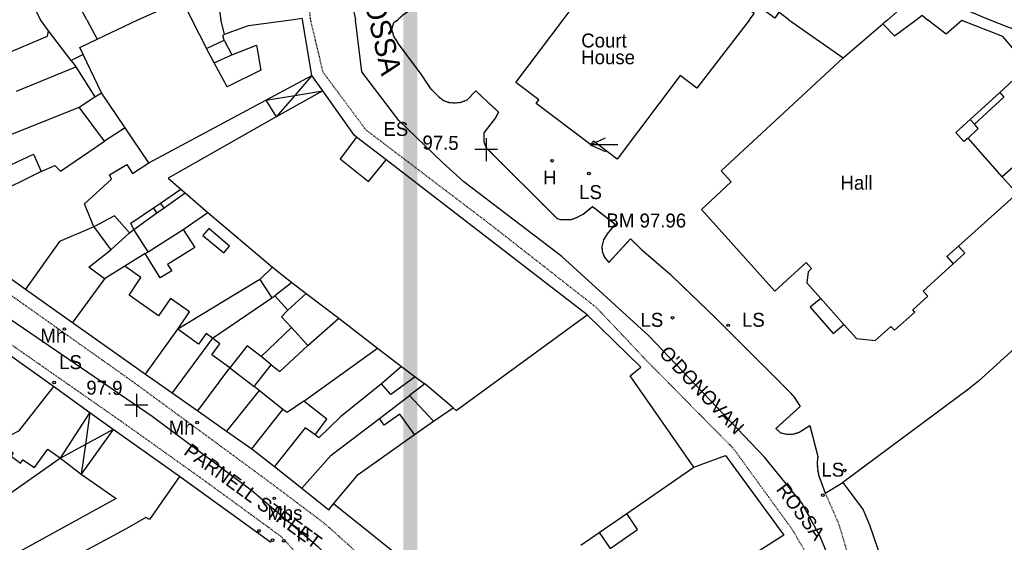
# Model space of a CAD drawing. Header units: metres. Extents: x 611948 to 1225781, y 656699 to 1316021.
# Tile 69 of 169: x 612444 to 612585, y 658768 to 658843. Entities that reach past the tile are written whole.
import ezdxf

# ---------------------------------------------------------------- set-up
doc = ezdxf.new("R2010")
doc.units = ezdxf.units.M
doc.linetypes.add('4696-06$0$PECK', pattern=[0.2, 0.1, -0.1])
doc.linetypes.add('4696-11$0$PECK', pattern=[0.2, 0.1, -0.1])
for name, color, linetype in [('- EXTENT OF LiDAR SURVEY', 1, 'Continuous'), ('4696-06$0$BLD_INN_W', 253, 'Continuous'), ('4696-06$0$BLD_OTL_P', 253, 'Continuous'), ('4696-06$0$BLD_OTL_S', 253, 'Continuous'), ('4696-06$0$GEN_LIN_D', 253, 'Continuous'), ('4696-06$0$GEN_PCK_D', 253, '4696-06$0$PECK'), ('4696-06$0$ROADS', 253, 'Continuous'), ('4696-06$0$ROADS_CTR', 253, 'Continuous'), ('4696-06$0$ROADS_PCK', 253, '4696-06$0$PECK'), ('4696-11$0$BLD_INN_W', 253, 'Continuous'), ('4696-11$0$BLD_OTL_P', 253, 'Continuous'), ('4696-11$0$BLD_OTL_S', 253, 'Continuous'), ('4696-11$0$GEN_LIN_D', 253, 'Continuous'), ('4696-11$0$GEN_PCK_D', 253, '4696-11$0$PECK'), ('4696-11$0$GL_HS_OTL', 253, 'Continuous'), ('4696-11$0$HT_CTRL', 253, 'Continuous'), ('4696-11$0$OTHER_SYM', 253, 'Continuous'), ('4696-11$0$POLE_SYMB', 253, 'Continuous'), ('4696-11$0$ROADS', 253, 'Continuous'), ('4696-11$0$ROADS_CTR', 253, 'Continuous'), ('4696-11$0$ROADS_PCK', 253, '4696-11$0$PECK')]:
    doc.layers.add(name, color=color, linetype=linetype)
doc.styles.add('4696-06$0$STANDARD', font='txt')
doc.styles.add('4696-11$0$STANDARD', font='txt')

# ---------------------------------------------------------------- blocks, each defined once
blk = doc.blocks.new('4696-06')
at = {"layer": '4696-06$0$BLD_INN_W', "flags": 128}
blk.add_lwpolyline([(612482.871, 658843.12), (612484.484, 658843.342)], dxfattribs=at)
at = {"layer": '4696-06$0$BLD_OTL_P', "flags": 128}
blk.add_lwpolyline([(612453.535, 658843.12), (612450.379, 658848.994)], dxfattribs=at)
at = {"layer": '4696-06$0$BLD_OTL_S', "flags": 128}
for points in [[(612474.006, 658852.597), (612472.144, 658852.426), (612472.522, 658849.023), (612472.773, 658849.048), (612472.903, 658847.94), (612472.046, 658847.825), (612472.784, 658843.12)], [(612444.835, 658847.062), (612446.867, 658843.12)], [(612554.416, 658843.12), (612552.996, 658844.208), (612552.383, 658843.359), (612550.157, 658844.972), (612550.782, 658845.809), (612548.33, 658847.721)], [(612573.336, 658847.295), (612568.624, 658843.12)], [(612460.87, 658843.12), (612467.233, 658845.956), (612468.632, 658843.12)], [(612521.965, 658843.12), (612524.016, 658845.767)], [(612548.772, 658843.12), (612549.451, 658844.001), (612546.929, 658845.844)], [(612482.871, 658843.12), (612484.484, 658843.342)], [(612484.513, 658843.12), (612484.484, 658843.342)], [(612572.739, 658843.12), (612573.598, 658843.78), (612574.341, 658843.12)]]:
    blk.add_lwpolyline(points, dxfattribs=at)
at = {"layer": '4696-06$0$GEN_LIN_D', "flags": 128}
blk.add_lwpolyline([(612573.336, 658847.295), (612583.29, 658843.12)], dxfattribs=at)
at = {"layer": '4696-06$0$GEN_PCK_D', "flags": 128}
blk.add_lwpolyline([(612501.112, 658845.084), (612499.934, 658844.451), (612498.879, 658843.731), (612498.203, 658843.12)], dxfattribs=at)
at = {"layer": '4696-06$0$ROADS', "flags": 128}
for points in [[(612501.112, 658845.084), (612499.934, 658844.451), (612498.879, 658843.731), (612498.203, 658843.12)], [(612484.513, 658843.12), (612484.484, 658843.342)]]:
    blk.add_lwpolyline(points, dxfattribs=at)
at = {"layer": '4696-06$0$ROADS_CTR', "flags": 128}
blk.add_lwpolyline([(612484.145, 658881.686), (612492.136, 658843.12)], dxfattribs=at)
at = {"layer": '4696-06$0$ROADS_PCK', "flags": 128}
blk.add_lwpolyline([(612483.57, 658861.251), (612485.643, 658843.12)], dxfattribs=at)
at = {"layer": '4696-06$0$ROADS', "style": '4696-06$0$STANDARD'}
blk.add_text("O' DONOVAN ROSSA", height=3, rotation=-76.90002, dxfattribs=at).set_placement((612486.722, 658874.313))
blk.add_text("O' DONOVAN ROSSA", height=3, rotation=-76.90002, dxfattribs=at).set_placement((612486.722, 658874.313))
blk = doc.blocks.new('4696-11$0$13', base_point=(160450.170478, 242323.105036))
blk.add_circle((160450.170478, 242323.105036), 0.187958)
blk = doc.blocks.new('4696-11$0$35', base_point=(150.27109, 306.896499))
for p, q in [((150.27109, 308.539432), (150.27109, 305.253567)), ((151.914023, 306.896499), (148.62816, 306.896499))]:
    blk.add_line(p, q)
blk = doc.blocks.new('4696-11$0$34', base_point=(140.879497, 309.117412))
for p, q in [((140.739761, 309.117412), (142.970666, 310.083172)), ((140.739761, 309.117412), (142.970666, 308.151652)), ((144.748461, 309.117412), (140.739761, 309.117412))]:
    blk.add_line(p, q)
blk = doc.blocks.new('4696-11')
at = {"layer": '4696-11$0$BLD_INN_W', "flags": 128}
for points in [[(612473.323, 658841.027), (612476.776, 658842.283), (612482.871, 658843.12)], [(612562.227, 658837.655), (612567.943, 658842.541)], [(612452.968, 658838.107), (612452.49, 658839.105), (612455.019, 658840.317)], [(612473.267, 658840.187), (612474.357, 658838.052)], [(612471.842, 658836.92), (612470.732, 658838.974)], [(612479.268, 658831.537), (612485.849, 658835.088)], [(612485.849, 658835.088), (612483.393, 658832.231)], [(612459.009, 658827.58), (612455.606, 658832.603)], [(612487.46, 658832.915), (612480.739, 658829.144)], [(612483.393, 658832.231), (612487.46, 658832.915)], [(612479.268, 658831.537), (612483.393, 658832.231)], [(612483.393, 658832.231), (612480.739, 658829.144)], [(612580.181, 658826.083), (612579.583, 658825.62), (612578.417, 658826.933), (612580.487, 658828.764)], [(612459.009, 658827.58), (612456.059, 658825.685)], [(612462.433, 658822.537), (612459.009, 658827.58)], [(612492.292, 658826.22), (612489.926, 658823.129), (612494.002, 658819.849), (612496.547, 658822.981)], [(612446.941, 658821.322), (612439.759, 658817.748), (612434.642, 658811.642)], [(612587.238, 658818.137), (612585.086, 658820.527)], [(612467.029, 658818.783), (612467.653, 658818.241)], [(612464.623, 658816.083), (612467.653, 658818.241)], [(612467.653, 658818.241), (612470.906, 658815.418)], [(612463.594, 658815.349), (612463.093, 658816.084)], [(612463.594, 658815.349), (612464.623, 658816.083)], [(612464.623, 658816.083), (612464.09, 658816.756)], [(612460.261, 658812.978), (612463.594, 658815.349)], [(612454.538, 658813.36), (612449.569, 658811.256), (612444.723, 658804.394)], [(612454.538, 658813.36), (612456.953, 658810.072)], [(612462.342, 658809.788), (612467.358, 658812.982)], [(612578.796, 658810.558), (612577.143, 658809.09), (612578.048, 658808.055)], [(612480.203, 658807.544), (612482.993, 658805.377)], [(612456.074, 658805.908), (612451.467, 658799.621)], [(612482.993, 658805.377), (612480.522, 658803.426)], [(612482.993, 658805.377), (612485.06, 658803.768)], [(612558.994, 658803.084), (612562.311, 658799.339)], [(612506.157, 658787.371), (612506.618, 658786.973), (612525.429, 658800.722)], [(612461.938, 658792.209), (612466.587, 658798.66)], [(612471.573, 658797.364), (612465.771, 658789.497)], [(612479.99, 658793.525), (612478.585, 658794.718)], [(612469.468, 658786.913), (612474.054, 658793.076)], [(612474.054, 658793.076), (612477.566, 658790.394)], [(612500.716, 658791.824), (612502.08, 658790.792)], [(612448.709, 658790.415), (612443.701, 658783.991), (612441.208, 658782.7)], [(612502.08, 658790.792), (612499.909, 658789.101)], [(612506.157, 658787.371), (612502.08, 658790.792)], [(612478.269, 658789.817), (612473.61, 658784.017)], [(612503.366, 658785.419), (612506.157, 658787.371)], [(612449.719, 658780.121), (612453.947, 658786.621)], [(612453.947, 658786.621), (612453.307, 658782.08)], [(612477.249, 658781.473), (612481.701, 658787.113)], [(612486.338, 658783.456), (612484.893, 658784.49), (612480.492, 658778.898)], [(612484.415, 658775.784), (612488.651, 658780.528), (612495.566, 658785.801)], [(612457.298, 658784.257), (612452.709, 658777.836)], [(612457.298, 658784.257), (612453.307, 658782.08)], [(612488.995, 658773.551), (612492.525, 658777.767), (612500.616, 658783.505)], [(612453.307, 658782.08), (612449.719, 658780.121)], [(612453.307, 658782.08), (612452.709, 658777.836)], [(612466.849, 658777.464), (612462.539, 658771.304), (612462.018, 658771.581), (612459.167, 658769.947), (612444.766, 658762.219)]]:
    blk.add_lwpolyline(points, dxfattribs=at)
at = {"layer": '4696-11$0$BLD_OTL_P', "flags": 128}
for points in [[(612453.535, 658843.12), (612455.019, 658840.317)], [(612452.968, 658838.107), (612451.284, 658837.282)], [(612479.268, 658831.537), (612480.739, 658829.144)], [(612464.09, 658816.756), (612467.029, 658818.783)], [(612459.836, 658813.867), (612463.093, 658816.084)], [(612463.093, 658816.084), (612464.09, 658816.756)], [(612478.372, 658805.775), (612480.084, 658803.164)], [(612557.5, 658801.797), (612560.799, 658798.033)], [(612449.719, 658780.121), (612452.709, 658777.836)]]:
    blk.add_lwpolyline(points, dxfattribs=at)
at = {"layer": '4696-11$0$BLD_OTL_S', "flags": 128}
for points in [[(612448.023, 658841.505), (612446.867, 658843.12)], [(612455.019, 658840.317), (612460.87, 658843.12)], [(612468.632, 658843.12), (612470.732, 658838.974)], [(612473.323, 658841.027), (612472.784, 658843.12)], [(612473.323, 658841.027), (612476.776, 658842.283), (612482.871, 658843.12)], [(612485.849, 658835.088), (612484.513, 658843.12)], [(612538.809, 658835.093), (612529.742, 658823.1), (612526.35, 658825.644), (612525.932, 658825.182), (612518.085, 658831.083), (612518.462, 658831.605), (612515.171, 658834.089), (612521.965, 658843.12)], [(612548.772, 658843.12), (612541.178, 658833.271), (612538.809, 658835.093)], [(612554.416, 658843.12), (612562.227, 658837.655)], [(612567.943, 658842.541), (612569.612, 658840.789), (612572.739, 658843.12)], [(612568.624, 658843.12), (612567.943, 658842.541)], [(612584.749, 658832.683), (612588.81, 658836.462), (612585.169, 658840.724), (612579.26, 658842.996), (612577.029, 658841.045), (612574.341, 658843.12)], [(612451.284, 658837.282), (612448.023, 658841.505)], [(612452.968, 658838.107), (612452.49, 658839.105), (612455.019, 658840.317)], [(612470.732, 658838.974), (612473.267, 658840.187)], [(612473.267, 658840.187), (612473.044, 658840.806), (612473.323, 658841.027)], [(612474.357, 658838.052), (612477.91, 658839.469), (612478.525, 658835.877), (612473.675, 658833.496), (612471.842, 658836.92)], [(612455.606, 658832.603), (612452.968, 658838.107)], [(612471.842, 658836.92), (612474.357, 658838.052)], [(612562.227, 658837.655), (612544.688, 658821.393), (612546.135, 658819.819), (612541.855, 658815.84), (612552.39, 658804.131), (612556.89, 658808.213), (612557.693, 658807.357), (612557.197, 658806.895), (612557.004, 658805.313), (612558.994, 658803.084)], [(612479.268, 658831.537), (612485.849, 658835.088)], [(612487.46, 658832.915), (612485.849, 658835.088)], [(612454.668, 658832.018), (612455.606, 658832.603)], [(612459.009, 658827.58), (612455.606, 658832.603)], [(612487.46, 658832.915), (612480.739, 658829.144)], [(612492.292, 658826.22), (612492.01, 658826.479), (612487.46, 658832.915)], [(612580.487, 658828.764), (612584.749, 658832.683)], [(612452.415, 658830.567), (612454.668, 658832.018)], [(612462.433, 658822.537), (612479.268, 658831.537)], [(612456.059, 658825.685), (612452.415, 658830.567)], [(612480.739, 658829.144), (612465.224, 658820.35), (612467.029, 658818.783)], [(612581.111, 658828.127), (612580.487, 658828.764)], [(612459.009, 658827.58), (612456.059, 658825.685)], [(612462.433, 658822.537), (612459.009, 658827.58)], [(612580.181, 658826.083), (612581.654, 658827.509), (612581.111, 658828.127)], [(612446.941, 658821.322), (612448.896, 658822.152), (612449.74, 658821.356), (612456.059, 658825.685)], [(612496.547, 658822.981), (612492.292, 658826.22)], [(612585.086, 658820.527), (612580.181, 658826.083)], [(612438.616, 658822.482), (612440.666, 658824.631), (612442.576, 658822.281), (612445.849, 658823.797), (612446.941, 658821.322)], [(612525.429, 658800.722), (612496.547, 658822.981)], [(612446.941, 658821.322), (612439.759, 658817.748), (612434.642, 658811.642)], [(612454.538, 658813.36), (612453.202, 658816.653), (612457.064, 658820.231), (612456.761, 658820.849), (612459.255, 658822.302), (612460.061, 658821.025), (612462.433, 658822.537)], [(612587.335, 658818.035), (612588.993, 658819.326), (612586.66, 658821.935), (612585.086, 658820.527)], [(612467.029, 658818.783), (612467.653, 658818.241)], [(612467.653, 658818.241), (612470.906, 658815.418)], [(612578.796, 658810.558), (612587.238, 658818.137)], [(612459.642, 658812.505), (612457.47, 658814.933), (612454.538, 658813.36)], [(612467.358, 658812.982), (612470.906, 658815.418)], [(612470.906, 658815.418), (612480.203, 658807.544)], [(612454.538, 658813.36), (612449.569, 658811.256), (612444.723, 658804.394)], [(612460.261, 658812.978), (612459.836, 658813.867)], [(612462.342, 658809.788), (612460.261, 658812.978)], [(612467.358, 658812.982), (612469.031, 658810.39), (612465.123, 658807.951), (612465.727, 658807.034), (612464.072, 658806.026), (612461.915, 658809.516)], [(612462.342, 658809.788), (612467.358, 658812.982)], [(612470.213, 658812.126), (612473.194, 658809.61), (612474.012, 658810.578), (612471.031, 658813.095), (612470.213, 658812.126)], [(612434.642, 658811.642), (612444.723, 658804.394)], [(612456.953, 658810.072), (612459.642, 658812.505)], [(612456.074, 658805.908), (612453.806, 658807.577), (612456.953, 658810.072)], [(612578.048, 658808.055), (612579.701, 658809.562), (612578.796, 658810.558)], [(612461.915, 658809.516), (612462.342, 658809.788)], [(612458.965, 658807.722), (612456.074, 658805.908)], [(612466.587, 658798.66), (612468.295, 658801.147), (612465.566, 658803.054), (612463.819, 658800.587), (612459.585, 658803.525), (612461.292, 658806.073), (612458.965, 658807.722)], [(612480.203, 658807.544), (612478.372, 658805.775)], [(612480.203, 658807.544), (612482.993, 658805.377)], [(612562.311, 658799.339), (612564.141, 658797.289), (612566.822, 658797.042), (612569.092, 658799.053), (612569.595, 658798.515), (612572.522, 658801.109), (612572.24, 658801.447), (612574.391, 658803.398), (612573.727, 658804.114), (612578.048, 658808.055)], [(612456.074, 658805.908), (612451.467, 658799.621)], [(612444.723, 658804.394), (612451.467, 658799.621)], [(612482.993, 658805.377), (612480.522, 658803.426)], [(612482.993, 658805.377), (612485.06, 658803.768)], [(612480.084, 658803.164), (612480.522, 658803.426)], [(612480.522, 658803.426), (612482.392, 658801.375)], [(612482.392, 658801.375), (612485.06, 658803.768)], [(612485.06, 658803.768), (612489.737, 658800.211)], [(612558.994, 658803.084), (612557.5, 658801.797)], [(612489.737, 658800.211), (612495.297, 658795.938)], [(612506.157, 658787.371), (612506.618, 658786.973), (612525.429, 658800.722)], [(612540.773, 658778.839), (612531.589, 658791.937), (612533.167, 658793.188), (612525.429, 658800.722)], [(612451.467, 658799.621), (612461.938, 658792.209)], [(612461.938, 658792.209), (612466.587, 658798.66)], [(612471.573, 658797.364), (612470.67, 658798.019), (612469.578, 658796.514), (612466.587, 658798.66)], [(612482.924, 658798.898), (612478.585, 658794.718)], [(612485.296, 658796.33), (612482.924, 658798.898)], [(612560.799, 658798.033), (612562.311, 658799.339)], [(612471.573, 658797.364), (612465.771, 658789.497)], [(612474.054, 658793.076), (612471.504, 658794.984), (612472.617, 658796.569), (612471.573, 658797.364)], [(612448.709, 658790.415), (612440.462, 658796.275)], [(612478.585, 658794.718), (612476.558, 658796.247), (612474.054, 658793.076)], [(612479.99, 658793.525), (612481.255, 658792.591), (612485.296, 658796.33)], [(612495.297, 658795.938), (612498.749, 658793.295)], [(612469.468, 658786.913), (612474.054, 658793.076)], [(612477.566, 658790.394), (612479.99, 658793.525)], [(612498.749, 658793.295), (612500.716, 658791.824)], [(612461.938, 658792.209), (612465.771, 658789.497)], [(612500.716, 658791.824), (612497.229, 658789.248), (612495.862, 658790.782)], [(612500.716, 658791.824), (612502.08, 658790.792)], [(612448.709, 658790.415), (612443.701, 658783.991), (612441.208, 658782.7)], [(612453.947, 658786.621), (612448.709, 658790.415)], [(612478.269, 658789.817), (612477.566, 658790.394)], [(612495.862, 658790.782), (612489.985, 658786.074), (612486.84, 658783.019), (612486.338, 658783.456)], [(612502.08, 658790.792), (612499.909, 658789.101)], [(612506.157, 658787.371), (612502.08, 658790.792)], [(612465.771, 658789.497), (612469.468, 658786.913)], [(612478.269, 658789.817), (612473.61, 658784.017)], [(612481.701, 658787.113), (612478.269, 658789.817)], [(612495.566, 658785.801), (612499.909, 658789.101)], [(612499.909, 658789.101), (612503.366, 658785.419)], [(612484.715, 658788.288), (612482.323, 658786.677), (612481.701, 658787.113)], [(612486.338, 658783.456), (612488.007, 658785.705), (612484.715, 658788.288)], [(612503.366, 658785.419), (612506.157, 658787.371)], [(612449.719, 658780.121), (612453.947, 658786.621)], [(612457.298, 658784.257), (612453.947, 658786.621)], [(612469.468, 658786.913), (612473.61, 658784.017)], [(612477.249, 658781.473), (612481.701, 658787.113)], [(612500.616, 658783.505), (612498.522, 658786.455), (612496.27, 658784.864), (612495.566, 658785.801)], [(612486.338, 658783.456), (612484.893, 658784.49), (612480.492, 658778.898)], [(612484.415, 658775.784), (612488.651, 658780.528), (612495.566, 658785.801)], [(612500.616, 658783.505), (612503.366, 658785.419)], [(612457.298, 658784.257), (612452.709, 658777.836)], [(612466.849, 658777.464), (612457.298, 658784.257)], [(612473.61, 658784.017), (612477.249, 658781.473)], [(612488.995, 658773.551), (612492.525, 658777.767), (612500.616, 658783.505)], [(612440.769, 658782.458), (612442.915, 658780.888), (612442.618, 658780.387), (612444.003, 658779.413), (612444.32, 658779.895), (612446.006, 658778.763), (612447.892, 658781.432), (612449.719, 658780.121)], [(612477.249, 658781.473), (612480.492, 658778.898)], [(612480.492, 658778.898), (612484.415, 658775.784)], [(612531.146, 658772.153), (612540.773, 658778.839)], [(612452.709, 658777.836), (612457.746, 658774.3), (612442.827, 658766.129)], [(612466.849, 658777.464), (612462.539, 658771.304), (612462.018, 658771.581), (612459.167, 658769.947), (612444.766, 658762.219)], [(612479.973, 658768.008), (612466.849, 658777.464)], [(612484.415, 658775.784), (612488.289, 658772.708), (612488.995, 658773.551)], [(612508.592, 658754.987), (612501.675, 658764.79), (612500.825, 658764.091), (612488.995, 658773.551)], [(612527.14, 658769.415), (612531.146, 658772.153)], [(612524.51, 658767.623), (612527.14, 658769.415)]]:
    blk.add_lwpolyline(points, dxfattribs=at)
at = {"layer": '4696-11$0$GEN_LIN_D', "flags": 128}
for points in [[(612583.291, 658843.12), (612586.007, 658842.068), (612589.862, 658840.707), (612601.527, 658836.724), (612593.671, 658811.229)], [(612441.301, 658837.994), (612447.847, 658840.744), (612448.023, 658841.505)], [(612451.284, 658837.282), (612451.947, 658836.365)], [(612443.405, 658832.844), (612451.947, 658836.365)], [(612451.947, 658836.365), (612454.668, 658832.018)], [(612584.749, 658832.683), (612585.331, 658832.006), (612581.111, 658828.127)], [(612432.258, 658822.372), (612436.029, 658824.09), (612442.955, 658826.762), (612452.415, 658830.567)], [(612459.642, 658812.505), (612460.261, 658812.978)], [(612593.671, 658811.229), (612590.051, 658798.774), (612581.668, 658791.174), (612580.234, 658790.027), (612562.181, 658776.602)], [(612461.915, 658809.516), (612458.965, 658807.722)], [(612478.372, 658805.775), (612466.587, 658798.66)], [(612471.573, 658797.364), (612480.084, 658803.164)], [(612482.392, 658801.375), (612481.497, 658800.432), (612482.924, 658798.898)], [(612485.296, 658796.33), (612489.737, 658800.211)], [(612484.715, 658788.288), (612495.297, 658795.938)], [(612498.749, 658793.295), (612495.862, 658790.782)], [(612540.773, 658778.839), (612545.324, 658780.521)], [(612545.324, 658780.521), (612553.698, 658769.062)], [(612449.719, 658780.121), (612442.126, 658774.745)], [(612562.181, 658776.602), (612565.1, 658772.697), (612566.03, 658770.542), (612567.734, 658765.511), (612568.304, 658763.313), (612568.515, 658761.035), (612568.395, 658756.895)], [(612553.698, 658769.062), (612549.472, 658766.393)]]:
    blk.add_lwpolyline(points, dxfattribs=at)
at = {"layer": '4696-11$0$GEN_PCK_D', "flags": 128}
for points in [[(612504.039, 658832.105), (612503.017, 658833.152), (612501.571, 658835.291), (612498.336, 658839.647), (612497.653, 658840.766), (612497.37, 658841.706), (612497.647, 658842.724), (612498.203, 658843.12)], [(612504.039, 658832.105), (612504.801, 658831.525), (612505.559, 658831.236), (612506.382, 658831.182), (612507.284, 658831.252), (612508.185, 658831.596), (612509.408, 658832.889), (612512.691, 658829.857), (612512.25, 658829.017), (612510.577, 658826.876), (612510.57, 658825.593), (612510.932, 658824.724), (612521.052, 658814.591), (612521.507, 658814.408), (612523.161, 658814.414), (612524.092, 658814.773), (612524.836, 658815.161), (612526.201, 658816.285), (612529.448, 658813.765), (612528.31, 658812.33), (612527.796, 658811.478), (612527.552, 658810.541), (612527.58, 658809.81), (612527.915, 658808.985), (612528.551, 658808.25), (612531.662, 658811.649), (612533.228, 658810.089), (612537.348, 658806.539), (612539.198, 658804.805), (612543.826, 658800.312), (612554.291, 658789.892), (612555.086, 658789.047), (612556.061, 658787.557), (612552.56, 658784.375), (612553.198, 658783.78), (612554.23, 658783.543), (612555.143, 658783.596), (612555.909, 658783.832), (612557.421, 658784.788), (612558.563, 658780.355), (612558.488, 658779.518), (612558.519, 658778.687), (612558.664, 658777.722), (612559.653, 658775.084)], [(612559.653, 658775.084), (612562.181, 658776.602)]]:
    blk.add_lwpolyline(points, dxfattribs=at)
at = {"layer": '4696-11$0$GL_HS_OTL', "flags": 128}
for points in [[(612527.14, 658769.415), (612528.731, 658767.143), (612532.658, 658769.881), (612531.146, 658772.153)], [(612527.14, 658769.415), (612531.146, 658772.153)]]:
    blk.add_lwpolyline(points, dxfattribs=at)
at = {"layer": '4696-11$0$ROADS', "flags": 128}
for points in [[(612485.849, 658835.088), (612484.513, 658843.12)], [(612504.039, 658832.105), (612503.017, 658833.152), (612501.571, 658835.291), (612498.336, 658839.647), (612497.653, 658840.766), (612497.37, 658841.706), (612497.647, 658842.724), (612498.203, 658843.12)], [(612487.46, 658832.915), (612485.849, 658835.088)], [(612492.292, 658826.22), (612492.01, 658826.479), (612487.46, 658832.915)], [(612504.039, 658832.105), (612504.801, 658831.525), (612505.559, 658831.236), (612506.382, 658831.182), (612507.284, 658831.252), (612508.185, 658831.596), (612509.408, 658832.889), (612512.691, 658829.857), (612512.25, 658829.017), (612510.577, 658826.876), (612510.57, 658825.593), (612510.932, 658824.724), (612521.052, 658814.591), (612521.507, 658814.408), (612523.161, 658814.414), (612524.092, 658814.773), (612524.836, 658815.161), (612526.201, 658816.285), (612529.448, 658813.765), (612528.31, 658812.33), (612527.796, 658811.478), (612527.552, 658810.541), (612527.58, 658809.81), (612527.915, 658808.985), (612528.551, 658808.25), (612531.662, 658811.649), (612533.228, 658810.089), (612537.348, 658806.539), (612539.198, 658804.805), (612543.826, 658800.312), (612554.291, 658789.892), (612555.086, 658789.047), (612556.061, 658787.557), (612552.56, 658784.375), (612553.198, 658783.78), (612554.23, 658783.543), (612555.143, 658783.596), (612555.909, 658783.832), (612557.421, 658784.788), (612558.563, 658780.355), (612558.488, 658779.518), (612558.519, 658778.687), (612558.664, 658777.722), (612559.653, 658775.084)], [(612496.547, 658822.981), (612492.292, 658826.22)], [(612525.429, 658800.722), (612496.547, 658822.981)], [(612434.642, 658811.642), (612444.723, 658804.394)], [(612444.723, 658804.394), (612451.467, 658799.621)], [(612540.773, 658778.839), (612531.589, 658791.937), (612533.167, 658793.188), (612525.429, 658800.722)], [(612451.467, 658799.621), (612461.938, 658792.209)], [(612448.709, 658790.415), (612440.462, 658796.275)], [(612461.938, 658792.209), (612465.771, 658789.497)], [(612453.947, 658786.621), (612448.709, 658790.415)], [(612465.771, 658789.497), (612469.468, 658786.913)], [(612457.298, 658784.257), (612453.947, 658786.621)], [(612469.468, 658786.913), (612473.61, 658784.017)], [(612466.849, 658777.464), (612457.298, 658784.257)], [(612473.61, 658784.017), (612477.249, 658781.473)], [(612477.249, 658781.473), (612480.492, 658778.898)], [(612540.773, 658778.839), (612545.324, 658780.521)], [(612545.324, 658780.521), (612553.698, 658769.062)], [(612480.492, 658778.898), (612484.415, 658775.784)], [(612479.973, 658768.008), (612466.849, 658777.464)], [(612559.653, 658775.084), (612562.181, 658776.602)], [(612562.181, 658776.602), (612565.1, 658772.697), (612566.03, 658770.542), (612567.734, 658765.511), (612568.304, 658763.313), (612568.515, 658761.035), (612568.395, 658756.895)], [(612484.415, 658775.784), (612488.289, 658772.708), (612488.995, 658773.551)], [(612508.592, 658754.987), (612501.675, 658764.79), (612500.825, 658764.091), (612488.995, 658773.551)], [(612553.698, 658769.062), (612549.472, 658766.393)]]:
    blk.add_lwpolyline(points, dxfattribs=at)
at = {"layer": '4696-11$0$ROADS_CTR', "flags": 128}
for points in [[(612380.163, 658843.12), (612403.646, 658827.858), (612417.549, 658818.711), (612438.768, 658802.613), (612462.914, 658786.15), (612477.183, 658775.54), (612486.695, 658767.492), (612499.945, 658753.611)], [(612577.979, 658672.368), (612577.244, 658680.144), (612573.779, 658707.147), (612571.007, 658720.65), (612566.849, 658738.342), (612564.077, 658751.378), (612560.381, 658765.345), (612558.942, 658768.886), (612556.35, 658773.588), (612550.909, 658780.244), (612534.276, 658797.703), (612521.802, 658809.11), (612507.71, 658819.817), (612504.616, 658822.586), (612498.379, 658828.638), (612493.066, 658835.622), (612492.136, 658843.12)]]:
    blk.add_lwpolyline(points, dxfattribs=at)
at = {"layer": '4696-11$0$ROADS_PCK', "flags": 128}
for points in [[(612494.653, 658751.001), (612495.599, 658752.16), (612482.876, 658767.322), (612481.489, 658768.815), (612470.572, 658776.782), (612458.492, 658785.383), (612443.484, 658795.849), (612426.832, 658807.067), (612400.776, 658825.173), (612389.134, 658832.768), (612372.144, 658843.12)], [(612386.395, 658843.12), (612397.9, 658835.224), (612460.406, 658790.911), (612479.671, 658776.766), (612487.679, 658770.745), (612497.56, 658761.893), (612508.889, 658751.509), (612514.299, 658740.896), (612515.327, 658739.262), (612525.957, 658724.315), (612530.021, 658719.175), (612534.766, 658709.719), (612537.172, 658704.431), (612540.27, 658696.367), (612542.725, 658689.02), (612544.284, 658684.967), (612545.073, 658683.172), (612545.819, 658682.036), (612546.961, 658681.461), (612554.378, 658681.877), (612569.84, 658684.004)], [(612485.643, 658843.12), (612487.423, 658835.63), (612493.612, 658827.306), (612512.008, 658813.325), (612526.781, 658801.75), (612533.94, 658794.152), (612546.454, 658781.508)], [(612554.93, 658769.846), (612546.454, 658781.508)], [(612559.653, 658775.084), (612561.493, 658770.873), (612561.991, 658769.324), (612563.74, 658763.348), (612565.688, 658755.052)], [(612563.077, 658749.141), (612560.81, 658757.137), (612558.994, 658762.26), (612557.589, 658765.312), (612554.93, 658769.846)]]:
    blk.add_lwpolyline(points, dxfattribs=at)
at = {"layer": '4696-11$0$HT_CTRL'}
for name, p in [('4696-11$0$35', (612510.918, 658824.449)), ('4696-11$0$34', (612525.992, 658825.162)), ('4696-11$0$35', (612460.641, 658787.712))]:
    blk.add_blockref(name, p, dxfattribs=at)
at = {"layer": '4696-11$0$OTHER_SYM'}
for p in [(612520.384, 658822.856), (612450.29, 658798.681), (612469.372, 658785.255), (612480.462, 658774.349), (612478.266, 658769.679), (612481.832, 658768.237)]:
    blk.add_blockref('4696-11$0$13', p, dxfattribs=at)
at = {"layer": '4696-11$0$POLE_SYMB'}
for p in [(612525.679, 658821.024), (612537.691, 658800.301), (612545.703, 658799.204), (612448.826, 658790.996), (612562.45, 658778.362), (612559.292, 658774.793), (612480.212, 658768.345)]:
    blk.add_blockref('4696-11$0$13', p, dxfattribs=at)
at = {"layer": '4696-11$0$BLD_OTL_S', "style": '4696-11$0$STANDARD'}
for s, p in [('Court', (612524.574, 658839.132)), ('House', (612524.574, 658836.732)), ('Hall', (612561.839, 658818.695))]:
    blk.add_text(s, height=2, rotation=-0.1, dxfattribs=at).set_placement(p)
at = {"layer": '4696-11$0$HT_CTRL', "style": '4696-11$0$STANDARD'}
for s, rotation, p in [('97.5', -0.9, (612501.739, 658824.485)), ('BM 97.96', -0.1, (612528.205, 658813.279)), ('97.9', -0.5, (612453.434, 658789.258))]:
    blk.add_text(s, height=2, rotation=rotation, dxfattribs=at).set_placement(p)
at = {"layer": '4696-11$0$OTHER_SYM', "style": '4696-11$0$STANDARD'}
for s, p in [('H', (612519.081, 658819.449)), ('Mh', (612446.84, 658796.724)), ('Mh', (612465.285, 658783.518)), ('Mhs', (612479.457, 658771.245)), ('H', (612483.651, 658768.186))]:
    blk.add_text(s, height=2, rotation=-0.1, dxfattribs=at).set_placement(p)
at = {"layer": '4696-11$0$POLE_SYMB', "style": '4696-11$0$STANDARD'}
for s, p in [('ES', (612496.147, 658826.423)), ('LS', (612524.281, 658817.348)), ('LS', (612533.097, 658799)), ('LS', (612547.682, 658799.004)), ('LS', (612449.537, 658792.918)), ('LS', (612559.097, 658777.467))]:
    blk.add_text(s, height=2, rotation=-0.1, dxfattribs=at).set_placement(p)
at = {"layer": '4696-11$0$ROADS', "style": '4696-11$0$STANDARD'}
for s, rotation, p in [("O'DONOVAN", -46.60001, (612535.656, 658795.073)), ("O'DONOVAN", -46.60001, (612535.656, 658795.073)), ('PARNELL STREET', -36.00001, (612467.301, 658780.756)), ('PARNELL STREET', -36.00001, (612467.301, 658780.756)), ('ROSSA', -52.90001, (612552.507, 658775.596)), ('ROSSA', -52.90001, (612552.507, 658775.596))]:
    blk.add_text(s, height=2, rotation=rotation, dxfattribs=at).set_placement(p)
blk = doc.blocks.new('OS Mapping')
for name in ['4696-06', '4696-11']:
    blk.add_blockref(name, (0, 0))

msp = doc.modelspace()

# ---------------------------------------------------------------- linework, layer by layer
at = {"layer": '- EXTENT OF LiDAR SURVEY', "const_width": 2}
msp.add_lwpolyline([(613700, 659100), (613700, 656700), (612500, 656700), (612500, 659100)], close=True, dxfattribs=at)

# ---------------------------------------------------------------- block references
msp.add_blockref('OS Mapping', (0, 0))

doc.saveas('drawing.dxf')
